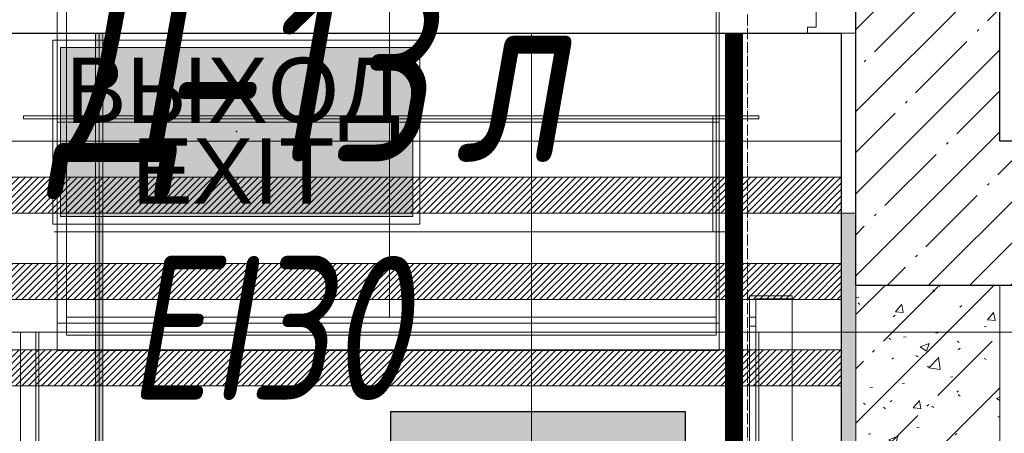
# Model space of a CAD drawing. Header units: millimetres. Extents: x -521669 to 178656, y -69521 to 560843.
# Tile 119 of 256: x -178513 to -177147, y 532323 to 532898. Entities that reach past the tile are written whole.
import ezdxf
from ezdxf import colors
from ezdxf.entities.mleader import LeaderData, LeaderLine
from ezdxf.enums import TextEntityAlignment as Align
from ezdxf.math import Vec2, Vec3

# ---------------------------------------------------------------- set-up
doc = ezdxf.new("R2010")
doc.units = ezdxf.units.MM
for name, pattern in [('( Hidden )', [0.375, 0.25, -0.125]), ('-D1d1-15x02', [19, 15, -2, 0, -2]), ('DASHDOT', [25.4, 12.7, -6.35, 0, -6.35])]:
    doc.linetypes.add(name, pattern=pattern)
doc.layers.get('Defpoints').update_dxf_attribs({"color": 31})
for name, color, linetype, lineweight in [('_0', 7, 'Continuous', 13), ('A-DOOR', 7, 'Continuous', 5), ('A-DOOR-IDEN', 7, 'Continuous', 9), ('A-WALL', 7, 'Continuous', 5), ('A-WALL-FNSH', 8, 'Continuous', 5), ('dim_pot', 183, 'Continuous', 9), ('dim_razv', 93, 'DASHDOT', 9), ('I-WALL', 7, 'Continuous', 5), ('light_pot', 52, 'Continuous', 15), ('pot sh', 183, 'Continuous', 15), ('S-GRID', 7, 'Continuous', 5)]:
    doc.layers.add(name, color=color, linetype=linetype, lineweight=lineweight)
for name, color, linetype in [('PDF17_ПС ручной', 1, 'Continuous'), ('PDF8_Воздуховоды', 3, 'Continuous'), ('PDF8_Изоляция', 7, 'Continuous'), ('Аварийные светильники', 1, 'Continuous')]:
    doc.layers.add(name, color=color, linetype=linetype)
doc.layers.add('pol', color=7, linetype='Continuous', lineweight=15, true_color=0x738991)
doc.layers.add('Сводный план', color=1, linetype='Continuous', lineweight=0, true_color=0xff0000)
doc.styles.add('fl_iso paper', font='isocpeur.ttf', dxfattribs={"width": 0.8, "oblique": 10})
doc.styles.add('In tre', font='isocpeur.ttf', dxfattribs={"width": 0.8, "oblique": 10})
doc.styles.add('Титульник', font='arial.ttf')
pattern_1 = [(45, (-192252.935, 520379.37), (-57.02463, 57.02463), []), (45, (-192195.91, 520379.37), (-57.02463, 57.02463), [100.806, -20.161, 3.353, -16.808])]

# ---------------------------------------------------------------- blocks, each defined once
blk = doc.blocks.new('*U11965')
at = {"layer": 'pol', "true_color": 0x007dfa, "transparency": 33554687}
h = blk.add_hatch(color=150, dxfattribs=at)
h.dxf.hatch_style = 1
h.paths.add_polyline_path([(3519.1, 0), (0, 0), (0, -10), (3519.1, -10)])
at = {"layer": 'pol', "color": 162, "true_color": 0x2c3cc9}
blk.add_lwpolyline([(3519.1, 0), (0, 0), (0, -10), (3519.1, -10)], close=True, dxfattribs=at)
blk = doc.blocks.new('*U3362')
at = {"layer": 'Аварийные светильники', "lineweight": 5, "true_color": 0x1f7a00}
h = blk.add_hatch(color=86, dxfattribs=at)
h.paths.add_polyline_path([(208609, -394200), (208609, -393976.3), (208143.3, -393976.3), (208143.3, -394200)])
h.paths.add_polyline_path([(208609, -394173.6), (208609, -394001.1), (208143.3, -394001.1), (208143.3, -394173.6)], flags=17)
h.paths.add_polyline_path([(208609, -394173.6), (208609, -394001.1), (208143.3, -394001.1), (208143.3, -394173.6)], flags=17)
at = {"color": 7, "lineweight": 5}
for points in [[(208133.5, -393966.5), (208618.4, -393966.5), (208618.4, -394210.2), (208133.5, -394210.2)], [(208143.3, -393976.3), (208609, -393976.3), (208609, -394200), (208143.3, -394200), (208143.3, -393976.3)]]:
    blk.add_lwpolyline(points, close=True, dxfattribs=at)
at = {"layer": 'Аварийные светильники', "color": 1}
blk.add_point((208376.2, -394087.4), dxfattribs=at)
at = {"layer": 'Аварийные светильники', "color": 7, "true_color": 0xffffff, "style": 'Титульник'}
for s, p in [('ВЫХОД', (208371.7, -393989.8)), ('EXIT', (208371.7, -394096.7))]:
    blk.add_text(s, height=86.24, dxfattribs=at).set_placement(p, align=Align.TOP_CENTER)
blk = doc.blocks.new('yuyuiiooi')
at = {"layer": 'PDF8_Воздуховоды', "lineweight": 18}
for points in [[(13854.530448, 12055.515648), (13854.530448, 12555.006816)], [(14303.225904, 12555.006816), (14303.225904, 12055.515648)], [(14756.154336, 12555.006816), (14756.154336, 12055.515648)], [(13837.598544, 12174.038976), (14773.08624, 12174.038976), (13837.598544, 12174.038976)], [(14811.183024, 12080.913504), (14811.183024, 11285.114016), (14811.183024, 12080.913504)], [(14802.717072, 12055.515648), (14802.717072, 12042.81672), (14802.717072, 12055.515648)], [(14802.717072, 12055.515648), (14802.717072, 12042.81672), (14802.717072, 12055.515648)], [(14811.183024, 12042.81672), (14811.183024, 12055.515648), (14811.183024, 12042.81672)], [(14811.183024, 12042.81672), (14811.183024, 12055.515648), (14811.183024, 12042.81672)], [(13816.433664, 12034.350768), (13791.035808, 12034.350768), (13816.433664, 12034.350768)], [(13816.433664, 11335.909728), (13816.433664, 12034.350768), (13816.433664, 11335.909728)], [(15247.179552, 12034.350768), (13816.433664, 12034.350768)], [(13854.530448, 12034.350768), (13854.530448, 12030.117792), (14756.154336, 12030.117792), (14756.154336, 12034.350768)]]:
    blk.add_lwpolyline(points, dxfattribs=at)
for points in [[(14815.416, 12334.892064), (14815.416, 12330.659088), (14815.416, 12334.892064), (13795.268784, 12334.892064), (13795.268784, 12330.659088), (14815.416, 12330.659088), (13795.268784, 12330.659088), (13795.268784, 12334.892064)], [(13854.530448, 12334.892064), (13854.530448, 12174.038976), (13854.530448, 12334.892064), (13854.530448, 12174.038976)], [(13854.530448, 12334.892064), (13854.530448, 12174.038976), (14756.154336, 12174.038976), (14756.154336, 12334.892064), (13854.530448, 12334.892064), (13854.530448, 12174.038976), (14756.154336, 12174.038976), (14756.154336, 12334.892064)], [(14751.92136, 12334.892064), (14751.92136, 12174.038976), (13854.530448, 12174.038976), (13854.530448, 12334.892064), (14751.92136, 12334.892064), (13854.530448, 12334.892064), (13854.530448, 12174.038976), (14756.154336, 12174.038976), (14756.154336, 12334.892064), (13854.530448, 12334.892064), (13854.530448, 12174.038976), (14756.154336, 12174.038976), (14756.154336, 12334.892064), (13854.530448, 12334.892064), (13854.530448, 12174.038976), (13854.530448, 12330.659088), (14756.154336, 12330.659088), (14756.154336, 12174.038976), (14756.154336, 12330.659088), (13854.530448, 12330.659088), (13854.530448, 12174.038976), (14756.154336, 12174.038976), (13854.530448, 12174.038976), (14751.92136, 12174.038976)], [(14756.154336, 12334.892064), (14756.154336, 12174.038976), (14756.154336, 12334.892064), (14756.154336, 12174.038976)], [(14773.08624, 12174.038976), (13837.598544, 12174.038976)], [(14802.717072, 12085.14648), (14861.978736, 12085.14648), (14802.717072, 12085.14648), (14802.717072, 11285.114016), (14861.978736, 11285.114016), (14811.183024, 11285.114016), (14861.978736, 11285.114016), (14861.978736, 12085.14648), (14861.978736, 11285.114016), (14802.717072, 11285.114016)], [(14861.978736, 12080.913504), (14861.978736, 11285.114016), (14861.978736, 12080.913504), (14811.183024, 12080.913504)], [(14756.154336, 12055.515648), (13854.530448, 12055.515648), (13854.530448, 12030.117792), (14756.154336, 12030.117792), (13854.530448, 12030.117792), (13854.530448, 12055.515648), (14756.154336, 12055.515648), (14756.154336, 12030.117792)], [(14802.717072, 12055.515648), (14811.183024, 12055.515648)], [(14811.183024, 12042.81672), (14802.717072, 12042.81672)], [(13816.433664, 11335.909728), (13791.035808, 11335.909728), (13791.035808, 12034.350768), (13791.035808, 11335.909728)], [(14811.183024, 12034.350768), (14802.717072, 12034.350768), (14811.183024, 12034.350768), (14811.183024, 11335.909728), (14802.717072, 11335.909728), (14802.717072, 12034.350768), (14802.717072, 11335.909728), (14811.183024, 11335.909728)]]:
    blk.add_lwpolyline(points, close=True, dxfattribs=at)
at = {"layer": 'PDF8_Изоляция', "color": 3, "lineweight": 18}
for points in [[(13841.83152, 12008.952912), (14760.387312, 12008.952912), (14760.387312, 12546.540864), (13841.83152, 12546.540864)], [(15772.068576, 11314.744848), (15772.068576, 12034.350768), (13778.33688, 12034.350768), (13778.33688, 11314.744848)]]:
    blk.add_lwpolyline(points, close=True, dxfattribs=at)
for points in [[(14760.387312, 12326.426112), (13841.83152, 12326.426112)], [(13841.83152, 12047.049696), (14760.387312, 12047.049696)], [(13812.200688, 12034.350768), (13812.200688, 11314.744848)], [(14815.416, 11314.744848), (14815.416, 12034.350768)]]:
    blk.add_lwpolyline(points, dxfattribs=at)
blk = doc.blocks.new('fhjhjd2344')
at = {"layer": 'PDF17_ПС ручной', "lineweight": 30}
blk.add_lwpolyline([(14713.4, 11924.4), (14713.4, 11721.2), (14713.4, 11518.1), (14510.3, 11518.1), (14305, 11518.1), (14305, 11721.2), (14305, 11924.4), (14510.3, 11924.4)], close=True, dxfattribs=at)
at = {"layer": 'PDF17_ПС ручной', "color": 7, "true_color": 0xffffff, "transparency": 33554559}
for points in [[(14713.4, 11924.4), (14305, 11924.4), (14713.4, 11721.2)], [(14305, 11924.4), (14713.4, 11721.2), (14305, 11721.2)]]:
    blk.add_solid(points, dxfattribs=at)
blk = doc.blocks.new('A_DOR_Door - INT_1_Double_50_1450Wx2200_ЛК-7196190-50_AS_M_L35')
at = {"layer": 'A-DOOR'}
for p, q in [((-725, -50), (-658, -50)), ((-725, -100), (-725, -50)), ((-658, -50), (-658, -58)), ((-670, -58), (-670, -92)), ((-658, -58), (-670, -58))]:
    blk.add_line(p, q, dxfattribs=at)

msp = doc.modelspace()

# ---------------------------------------------------------------- hatches: boundary and pattern name
at = {"layer": '_0', "transparency": 33554534}
h = msp.add_hatch(color=252, dxfattribs=at)
h.dxf.hatch_style = 1
h.paths.add_polyline_path([(-154802.1, 519878.6), (-192753.7, 519878.6), (-192753.7, 549830.2), (-154802.1, 549830.2)])
h.paths.add_polyline_path([(-179202.9, 539329.4), (-183852.9, 539329.4), (-183852.9, 541329.4), (-182952.9, 541329.4), (-166902.9, 541329.4), (-163702.9, 541329.4), (-163702.9, 539329.4), (-169852.9, 539329.4), (-169852.9, 530379.4), (-163702.9, 530379.4), (-163702.9, 528379.4), (-183952.9, 528379.4), (-183952.9, 528379.4), (-186002.9, 528379.4), (-186002.9, 530379.4), (-183852.9, 530379.4), (-183852.9, 534429.4), (-179002.9, 534429.4), (-179002.9, 532929.4), (-177352.9, 532929.4), (-177352.9, 537229.4), (-179202.9, 537229.4)], flags=16)
at = {"layer": 'A-WALL'}
h = msp.add_hatch(dxfattribs=at)
h.set_pattern_fill('FP_1', color=256, style=0, pattern_type=2)
h.set_pattern_definition(pattern_1)
h.paths.add_polyline_path([(-177254.3, 532729.4), (-177152.9, 532729.4), (-177152.9, 539549.4), (-177352.9, 539548.5), (-177352.9, 532729.4)])
h = msp.add_hatch(dxfattribs=at)
h.set_pattern_fill('FP_1', color=256, style=0, pattern_type=2)
h.set_pattern_definition(pattern_1)
h.paths.add_polyline_path([(-175273.7, 532529.4), (-175052.9, 532529.4), (-175052.9, 532729.4), (-177352.9, 532729.4), (-177352.9, 532529.4), (-175839.6, 532529.4)])
at = {"layer": 'I-WALL', "true_color": 0xf5f3ef}
for points in [[(-177352.9, 532529.4), (-177352.9, 532629.4), (-177372.9, 532629.4), (-177372.9, 532529.4)], [(-177372.9, 531279.4), (-177352.9, 531279.4), (-177352.9, 532529.4), (-177372.9, 532529.4), (-177372.9, 531302.5)]]:
    msp.add_hatch(color=7, dxfattribs=at).paths.add_polyline_path(points)
at = {"layer": 'I-WALL'}
h = msp.add_hatch(dxfattribs=at)
h.set_pattern_fill('FP_15', color=256, style=0, pattern_type=2)
h.set_pattern_definition([(45, (-192252.93, 520379.37), (-75.43415, 75.43415), [106.68, -17.78, 3.556, -17.78]), (45, (-192252.93, 520454.75), (-75.43415, 75.43415), []), (50, (-192252.93, 520379.37), (127.5292, -11.1576), [13.335, -146.685]), (355, (-192252.93, 520379.37), (-24.6697, 133.74), [10.668, -117.348]), (100.451, (-192242.31, 520378.44), (102.8597, 122.5818), [11.333, -124.663]), (46.184, (-192252.93, 520414.93), (189.7552, -29.4304), [20.002, -220.027]), (96.636, (-192237.12, 520412.47), (166.1822, 173.1996), [17, -186.995]), (351.184, (-192252.93, 520414.93), (166.184, 173.1976), [16.002, -176.022]), (21, (-192235.15, 520406.04), (106.13027, -71.586), [13.335, -146.685]), (326, (-192235.15, 520406.04), (43.2619, 128.93175), [10.668, -117.348]), (71.451, (-192226.31, 520400.07), (149.392, 57.34505), [11.333, -124.663]), (37.5, (-192252.935, 520379.367), (2.16223, 59.18836), [3.353, -112.573, 3.353, -115.773, -117.792]), (37.5, (-192252.935, 520379.367), (2.16223, 59.18836), [-235.052, 3.353, -114.44]), (7.5, (-192252.935, 520379.367), (46.77386, 70.12615), [3.353, -64.567, 3.353, -109.906, -44.894]), (7.5, (-192252.935, 520379.367), (46.77386, 70.12615), [-181.178, 3.353, -41.542]), (327.5, (-192292.584, 520379.367), (94.91367, -4.01009), [3.353, -41.097, 3.353, -135.331, -184.023]), (327.5, (-192292.584, 520379.367), (94.91367, -4.01009), [-183.134, 3.353, -180.67]), (317.5, (-192310.36, 520379.37), (103.69057, 17.79882), [3.353, -54.432, 3.353, -88.748, -130.683]), (317.5, (-192310.36, 520379.37), (103.69057, 17.79882), [-149.885, 3.353, -127.33])])
h.paths.add_polyline_path([(-177152.9, 531279.4), (-177152.9, 532529.4), (-177352.9, 532529.4), (-177352.9, 531279.4), (-177254.3, 531279.4)])
at = {"layer": 'pot sh', "linetype": 'ByBlock', "lineweight": 0, "true_color": 0x91caaf}
h = msp.add_hatch(dxfattribs=at)
h.set_pattern_fill('ANSI31', color=253, scale=2, angle=180)
h.set_pattern_definition([(225, (-173511.8585, 524489.3666), (4.490128, -4.490128), [])])
h.paths.add_polyline_path([(-178982.9, 532629.4), (-177372.9, 532629.4), (-177372.9, 532679.4), (-178982.9, 532679.4)])
h = msp.add_hatch(dxfattribs=at)
h.set_pattern_fill('ANSI31', color=253, scale=2, angle=180)
h.set_pattern_definition([(225, (-173511.8585, 524369.3666), (4.490128, -4.490128), [])])
h.paths.add_polyline_path([(-178982.9, 532509.4), (-177372.9, 532509.4), (-177372.9, 532559.4), (-178982.9, 532559.4)])
h = msp.add_hatch(dxfattribs=at)
h.set_pattern_fill('ANSI31', color=253, scale=2, angle=180)
h.set_pattern_definition([(225, (-173511.8585, 524249.3666), (4.490128, -4.490128), [])])
h.paths.add_polyline_path([(-178982.9, 532389.4), (-177372.9, 532389.4), (-177372.9, 532439.4), (-178982.9, 532439.4)])

# ---------------------------------------------------------------- linework, layer by layer
at = {"layer": 'A-WALL', "lineweight": 25}
for p, q in [((-177152.9, 532729.4), (-177152.9, 535429.4)), ((-177352.9, 532529.4), (-177352.9, 534929.4)), ((-175052.9, 532729.4), (-177152.9, 532729.4)), ((-177352.9, 532529.4), (-176552.9, 532529.4))]:
    msp.add_line(p, q, dxfattribs=at)
at = {"layer": 'A-WALL', "lineweight": 9}
for p, q in [((-177352.9, 532529.4), (-177352.9, 531279.4)), ((-177152.9, 531279.4), (-177152.9, 532529.4))]:
    msp.add_line(p, q, dxfattribs=at)
at = {"layer": 'A-WALL-FNSH'}
for p, q in [((-177352.9, 532629.4), (-177372.9, 532629.4)), ((-177372.9, 532629.4), (-177372.9, 531279.4))]:
    msp.add_line(p, q, dxfattribs=at)
at = {"layer": 'Defpoints'}
msp.add_lwpolyline([(-185782.9, 530159.4), (-178982.9, 530159.4), (-178982.9, 531279.4), (-179152.9, 531279.4), (-179152.9, 532729.4), (-178802.9, 532729.4), (-178802.9, 532879.4), (-177372.9, 532879.4), (-177372.9, 530159.4), (-174582.9, 530159.4)], dxfattribs=at)
at = {"layer": 'dim_pot'}
msp.add_lwpolyline([(-177372.9, 532729.4), (-178982.9, 532729.4), (-178982.9, 531279.4), (-177372.9, 531279.4)], close=True, dxfattribs=at)
at = {"layer": 'pot sh'}
for points in [[(-178982.9, 532629.4), (-177372.9, 532629.4), (-177372.9, 532679.4), (-178982.9, 532679.4)], [(-178982.9, 532509.4), (-177372.9, 532509.4), (-177372.9, 532559.4), (-178982.9, 532559.4)], [(-178982.9, 532389.4), (-177372.9, 532389.4), (-177372.9, 532439.4), (-178982.9, 532439.4)]]:
    msp.add_lwpolyline(points, close=True, dxfattribs=at)
at = {"layer": 'S-GRID', "linetype": '-D1d1-15x02'}
msp.add_line((-177502.9, 517476.4), (-177502.9, 550977.8), dxfattribs=at)

# ---------------------------------------------------------------- block references
at = {"layer": 'A-DOOR', "color": 8, "true_color": 0x7f7f7f, "rotation": 180}
msp.add_blockref('A_DOR_Door - INT_1_Double_50_1450Wx2200_ЛК-7196190-50_AS_M_L35', (-178077.9, 532829.4), dxfattribs=at)

# ---------------------------------------------------------------- texts
at = {"layer": 'A-DOOR-IDEN', "lineweight": 5, "attachment_point": 1, "style": 'fl_iso paper'}
for s, insert, char_height, width in [('Д', (-178467.9, 532950.4), 250, 174.367), ('-13', (-178324, 532950.4), 250, 372.785), ('л', (-177909.5, 532950.4), 250, 150.316), ('EI30', (-178363.7, 532569.7), 200, 444.937)]:
    msp.add_mtext(s, dxfattribs=dict(at, insert=insert, char_height=char_height, width=width))

# ---------------------------------------------------------------- next in the draw order: leaders
at = {"layer": 'dim_pot', "color": 0, "linetype": 'ByBlock'}
ml = msp.add_multileader_mtext('Standard', dxfattribs=at)
ml.set_content('Окраска конструкций перекрытия за подвесными потолками, цвет RAL9016', style='In tre')
ml.set_leader_properties()
ml.build(insert=Vec2(0, 0))
ml.multileader.update_dxf_attribs({"text_left_attachment_type": 6, "text_right_attachment_type": 6, "dogleg_length": 1, "arrow_head_size": 0, "scale": 50})
ctx = ml.context
ctx.base_point, ctx.scale, ctx.char_height, ctx.arrow_head_size, ctx.landing_gap_size, ctx.plane_origin = Vec3(-180808, 535775.5), 50, 200, 0, 4.5, Vec3(-162146.9, 536511.8)
ctx.left_attachment, ctx.right_attachment = 6, 6
notes = []
notes.append((ctx, [(0, (1, 1, 0), (-178017.7, 535775.5), (-1, 0), 50, [(1, [(-174595.2, 532030)], 0, [])])]))
ctx.mtext.insert, ctx.mtext.width, ctx.mtext.defined_height, ctx.mtext.flow_direction = Vec3(-180803.5, 536015.5), 2950.027, 696.6, 5
ctx.mtext.has_bg_fill, ctx.mtext.bg_color, ctx.mtext.bg_scale_factor, ctx.mtext.bg_transparency, ctx.mtext.use_window_bg_color = 1, -1027028792, 1.5, 0, 1
for ctx, leaders in notes:
    for number, flags, end, landing, length, lines in leaders:
        leader = LeaderData()
        leader.index, (leader.has_last_leader_line, leader.has_dogleg_vector, leader.attachment_direction) = number, flags
        leader.last_leader_point, leader.dogleg_vector, leader.dogleg_length = Vec3(end), Vec3(landing), length
        for number, points, colour, breaks in lines:
            line = LeaderLine()
            line.index, line.vertices, line.color, line.breaks = number, Vec3.list(points), colors.encode_raw_color(colour), breaks
            leader.lines.append(line)
        ctx.leaders.append(leader)

# ---------------------------------------------------------------- next in the draw order: linework, layer by layer
at = {"layer": 'dim_razv', "color": 1, "linetype": '( Hidden )', "ltscale": 10, "true_color": 0xff0a0a}
msp.add_lwpolyline([(-176826, 530081.6, 25, 25, 0), (-177521.8, 530081.6, 25, 25, 0), (-177521.8, 532879.4, 0, 0, 0)], format="xyseb", dxfattribs=at)
at = {"layer": 'pol'}
for points in [[(-178402.9, 532879.4), (-178402.9, 531755.2), (-179002.9, 531755.2), (-179002.9, 532729.4)], [(-177372.9, 531755.2), (-177802.9, 531755.2), (-177802.9, 532879.4)]]:
    msp.add_lwpolyline(points, dxfattribs=at)
msp.add_lwpolyline([(-177802.9, 532879.4), (-177802.9, 531755.2), (-178402.9, 531755.2), (-178402.9, 532879.4)], close=True, dxfattribs=at)

# ---------------------------------------------------------------- next in the draw order: block references
at = {"layer": 'light_pot', "xscale": 1.0500000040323, "yscale": 1.0500000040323, "zscale": 1.0500000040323}
msp.add_blockref('*U3362', (-397007.1, 946534.5), dxfattribs=at)
at = {"layer": 'pol', "rotation": 90}
msp.add_blockref('*U11965', (-178407.8, 529360.2), dxfattribs=at)

# ---------------------------------------------------------------- next in the draw order: leaders
at = {"layer": 'pol', "color": 1, "linetype": 'ByBlock', "true_color": 0xff0000}
ml = msp.add_multileader_mtext('Standard', dxfattribs=at)
ml.set_content('Лоток щелевой\\Pводоотводный в полу, модульный. Лщ-1', color=(255, 0, 0), style='In tre')
ml.set_leader_properties()
ml.build(insert=Vec2(0, 0))
ml.multileader.update_dxf_attribs({"text_left_attachment_type": 6, "text_right_attachment_type": 6, "dogleg_length": 1, "arrow_head_size": 0, "scale": 50})
ctx = ml.context
ctx.base_point, ctx.scale, ctx.char_height, ctx.arrow_head_size, ctx.landing_gap_size, ctx.plane_origin = Vec3(-182052.9, 535369.1), 50, 200, 0, 4.5, Vec3(-165411.1, 540404.5)
ctx.left_attachment, ctx.right_attachment = 6, 6
notes = []
notes.append((ctx, [(0, (1, 1, 0), (-179787.1, 535369.1), (-1, 0), 50, [(1, [(-178822.9, 532429.1)], 0, [])])]))
ctx.mtext.insert, ctx.mtext.width, ctx.mtext.defined_height, ctx.mtext.flow_direction = Vec3(-182048.4, 535629.1), 2329.345, 696.6, 5
ctx.mtext.has_bg_fill, ctx.mtext.bg_color, ctx.mtext.bg_scale_factor, ctx.mtext.bg_transparency, ctx.mtext.use_window_bg_color = 1, -1027028792, 1.5, 0, 1
for ctx, leaders in notes:
    for number, flags, end, landing, length, lines in leaders:
        leader = LeaderData()
        leader.index, (leader.has_last_leader_line, leader.has_dogleg_vector, leader.attachment_direction) = number, flags
        leader.last_leader_point, leader.dogleg_vector, leader.dogleg_length = Vec3(end), Vec3(landing), length
        for number, points, colour, breaks in lines:
            line = LeaderLine()
            line.index, line.vertices, line.color, line.breaks = number, Vec3.list(points), colors.encode_raw_color(colour), breaks
            leader.lines.append(line)
        ctx.leaders.append(leader)

# ---------------------------------------------------------------- next in the draw order: block references
at = {"layer": 'Сводный план'}
for name in ['yuyuiiooi', 'fhjhjd2344']:
    msp.add_blockref(name, (-192302.9, 520429.4), dxfattribs=at)

doc.saveas('drawing.dxf')
